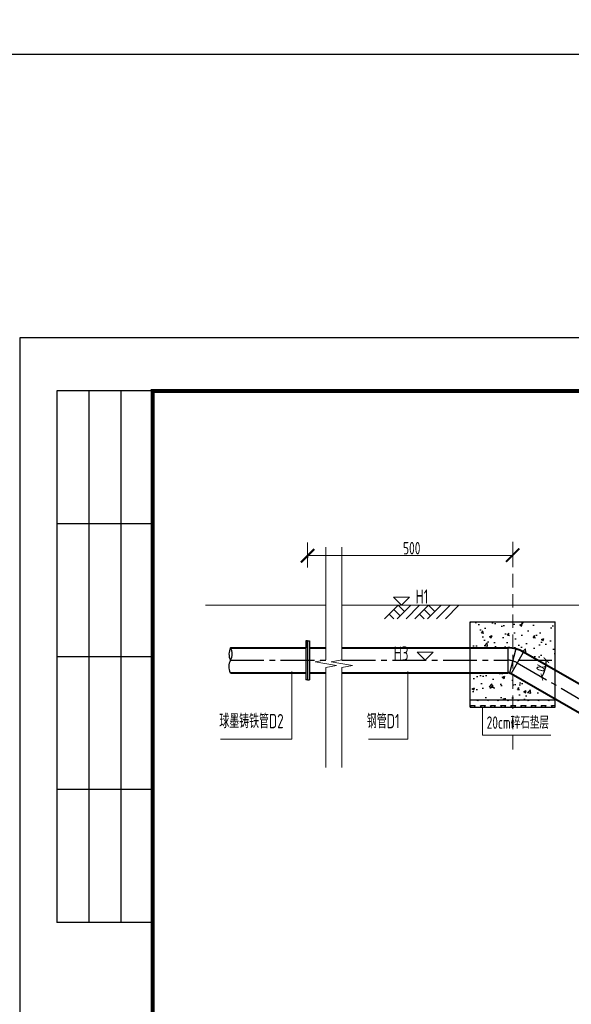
# Model space of a CAD drawing. Extents: x -493406 to 788281, y -298858 to -108123.
# Tile 5 of 7: x 451938 to 453493, y -286592 to -283813. Entities that reach past the tile are written whole.
import ezdxf
from ezdxf.enums import TextEntityAlignment as Align

# ---------------------------------------------------------------- set-up
doc = ezdxf.new("R2010")
doc.units = 0
for name, pattern in [('ACAD_ISO02W100', [15, 12, -3]), ('CENTER2', [28.575, 19.05, -3.175, 3.175, -3.175]), ('DASHED', [19.05, 12.7, -6.35])]:
    doc.linetypes.add(name, pattern=pattern)
doc.layers.add('GPSCOMMON', color=7, linetype='Continuous')
doc.layers.add('管道中心线', color=6, linetype='CENTER2')
for name, color, linetype, lineweight in [('标注', 4, 'Continuous', 13), ('河口线', 4, 'ACAD_ISO02W100', 70), ('管线', 1, 'Continuous', 25), ('管道', 1, 'Continuous', 25), ('细线', 7, 'Continuous', 20)]:
    doc.layers.add(name, color=color, linetype=linetype, lineweight=lineweight)
doc.styles.add('gpshz', font='tssdeng.shx', dxfattribs={"width": 0.7, "bigfont": 'tssdchn.shx'})
doc.styles.add('图签', font='txt', dxfattribs={"width": 0.66})
doc.dimstyles.new('副本 1bi50', dxfattribs={"dimtxt": 35, "dimasz": 15, "dimexe": 15, "dimexo": 15, "dimgap": 0.01, "dimtad": 1, "dimdec": 0, "dimlfac": 0.014286, "dimdsep": 46, "dimtxsty": 'gpshz', "dimblk": 'ARCHTICK', "dimcen": 2.5, "dimclrd": 256, "dimclre": 256, "dimclrt": 256, "dimadec": 0, "dimazin": 0, "dimtfac": 1, "dimtdec": 0, "dimtmove": 2, "dimatfit": 0, "dimfxl": 0, "dimlwd": -1, "dimlwe": -1, "dimarcsym": 0})

# ---------------------------------------------------------------- blocks, each defined once
blk = doc.blocks.new('_ArchTick')
at = {"color": 0, "linetype": 'ByBlock', "const_width": 0.15}
blk.add_lwpolyline([(-0.5, -0.5), (0.5, 0.5)], dxfattribs=at)
blk = doc.blocks.new('*D79')
at = {"layer": 'Defpoints', "color": 0}
for p in [(453340.6, -285627.9), (453736.4, -285872.9), (453801.7, -285894.1), (453828.1, -285901), (454869.7, -285901.4)]:
    blk.add_point(p, dxfattribs=at)
at = {"layer": 'GPSCOMMON'}
blk.add_line((453798.6, -285901), (453716.4, -285901), dxfattribs=at)
blk.add_arc((453813.6, -285901), 82.2, 150, 179.9821, dxfattribs=at)
at = {"layer": 'GPSCOMMON', "xscale": 15, "yscale": 15, "zscale": 15}
for p, rotation in [((453742.5, -285859.9), 59.9999999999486), ((453731.4, -285901), 269.9821296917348)]:
    blk.add_blockref('_ArchTick', p, dxfattribs=dict(at, rotation=rotation))
at = {"layer": 'GPSCOMMON', "insert": (453712, -285875.2), "char_height": 35, "attachment_point": 5, "rotation": 75.7425, "style": 'gpshz'}
blk.add_mtext('α', dxfattribs=at)
blk = doc.blocks.new('*D80')
at = {"layer": 'Defpoints', "color": 0}
for p in [(452846.4, -285620.7), (453313.6, -285620.7), (453340.6, -285627.9), (453417.3, -285653.2), (453801.7, -285894.1)]:
    blk.add_point(p, dxfattribs=at)
at = {"layer": 'GPSCOMMON'}
blk.add_line((453343.1, -285620.7), (453438.1, -285620.7), dxfattribs=at)
blk.add_arc((453328.1, -285620.7), 95, 330, 0, dxfattribs=at)
at = {"layer": 'GPSCOMMON', "xscale": 15, "yscale": 15, "zscale": 15}
for p, rotation in [((453423.1, -285620.7), 89.99999999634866), ((453410.3, -285668.2), 240.0000000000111)]:
    blk.add_blockref('_ArchTick', p, dxfattribs=dict(at, rotation=rotation))
at = {"layer": 'GPSCOMMON', "insert": (453402.9, -285640.8), "char_height": 35, "attachment_point": 5, "rotation": 75, "style": 'gpshz'}
blk.add_mtext('α', dxfattribs=at)
blk = doc.blocks.new('*U49')
at = {"color": 0}
for p, q in [((7, 287), (7, 187)), ((25, 287), (7, 287)), ((13, 287), (13, 187)), ((19, 287), (19, 187)), ((25, 262), (7, 262)), ((25, 237), (7, 237)), ((25, 212), (7, 212)), ((25, 187), (7, 187))]:
    blk.add_line(p, q, dxfattribs=at)
blk.add_lwpolyline([(0, 0), (420, 0), (420, 297), (0, 297)], close=True, dxfattribs=at)
at = {"color": 0, "const_width": 0.75}
blk.add_lwpolyline([(410, 10), (410, 287), (25, 287), (25, 10), (410, 10)], dxfattribs=at)
at = {"color": 0, "linetype": 'Continuous', "style": '图签', "flags": 8}
for tag, width, p, p2 in [('设计总负责', 0.611046, (130.25, 28.99), (141.11, 28.99)), ('工程名称', 2.988281, (283.25, 28.99), (325.75, 28.99)), ('图纸编号', 2.575163, (345.13, 28.99), (381.76, 28.99)), ('子项名称', 2.988281, (283.25, 20.99), (325.75, 20.99))]:
    blk.add_attdef(tag, text='', height=2.5, dxfattribs=dict(at, width=width)).set_placement(p, p2, align=Align.FIT)
at = {"color": 0, "linetype": 'Continuous', "ltscale": 0.055, "style": '图签', "flags": 8}
for tag, width, p, p2 in [('审定', 1.617188, (172.25, 28.99), (183.75, 28.99)), ('设计', 1.617188, (214.25, 28.99), (225.75, 28.99)), ('工程编号', 0.738284, (256.25, 28.99), (266.75, 28.99)), ('版本', 1.530605, (397.87, 28.99), (408.75, 28.99)), ('设计负责', 0.763807, (130.25, 20.99), (141.11, 20.99)), ('审核', 1.617188, (172.25, 20.99), (183.75, 20.99)), ('注册工程师', 0.646875, (214.25, 20.99), (225.75, 20.99)), ('图纸比例', 0.738284, (256.25, 20.99), (266.75, 20.99)), ('专业负责', 0.763807, (130.25, 12.65), (141.11, 12.65)), ('校核', 1.617188, (172.25, 12.65), (183.75, 12.65)), ('注册建筑师', 0.646875, (214.25, 12.65), (225.75, 12.65)), ('出图日期', 0.738284, (256.25, 12.65), (266.75, 12.65))]:
    blk.add_attdef(tag, text='', height=2.5, dxfattribs=dict(at, width=width)).set_placement(p, p2, align=Align.FIT)
at = {"color": 0, "linetype": 'Continuous', "style": '图签'}
for tag, p, width in [('设计证书', (43.26, 16.37), 1.55), ('咨询证书', (43.26, 12.88), 0.9)]:
    blk.add_attdef(tag, p, '', height=2, dxfattribs=dict(at, width=width))
at = {"color": 0, "linetype": 'Continuous', "style": '图签', "width": 0.85}
for tag, height, p in [('图纸名称_2_1', 2.2, (305.02, 15.12)), ('图纸名称_1_1', 2.5, (305.02, 13.35)), ('图纸名称_2_2', 2.2, (305.02, 11.51))]:
    blk.add_attdef(tag, text='', height=height, dxfattribs=at).set_placement(p, align=Align.CENTER)
blk = doc.blocks.new('20180504.1547294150')
at = {"layer": 'GPSCOMMON', "ltscale": 1.5}
h = blk.add_hatch(dxfattribs=at)
h.set_pattern_fill('AR-CONC', color=256, scale=0.4, style=0)
h.set_pattern_definition([(50, (-20210.14, -127578.82), (72.8738676, -6.375634), [7.62, -83.82]), (355, (-20210.14, -127578.82), (-14.097369, 76.422738), [6.096, -67.056234]), (100.451445, (-20204.07, -127579.35), (58.776499, 70.047101), [6.476004, -71.236098]), (46.1842, (-20210.14, -127558.5), (108.431616, -16.816931), [11.43, -125.73]), (96.635558, (-20201.1, -127559.9), (94.961654, 98.97045), [9.71401, -106.854243]), (351.18415, (-20210.14, -127558.5), (94.961654, 98.97045), [9.143987, -100.583893]), (21, (-20199.98, -127563.58), (60.6457565, -40.906079), [7.62, -83.82]), (326, (-20199.98, -127563.58), (24.720811, 73.675186), [6.096, -67.056]), (71.451445, (-20194.926, -127566.99), (85.366568, 32.769108), [6.476004, -71.235975]), (37.5, (-20210.14, -127578.822), (1.2354413, 33.8220155), [0, -66.2432, 0, -68.072, 0, -67.31]), (7.5, (-20210.14, -127578.822), (26.727865, 40.07223), [0, -38.8112, 0, -64.7192, 0, -25.654]), (327.5, (-20232.797, -127578.822), (54.236238, -2.2914976), [0, -25.4, 0, -79.248, 0, -105.156]), (317.5, (-20242.957, -127578.82), (59.2516726, 10.1705964), [0, -33.02, 0, -52.6288, 0, -74.676])])
h.paths.add_polyline_path([(453328.15, -285512.71), (453208.19, -285512.71), (453208.19, -285585.53), (453314.17, -285585.53, -0.0392203), (453328.15, -285586.63)])
h.paths.add_polyline_path([(453448.19, -285512.71), (453328.15, -285512.71), (453328.15, -285586.63, -0.0919574), (453358.92, -285597.52), (453448.19, -285649.06)])
h.paths.add_polyline_path([(453328.15, -285661.73), (453323.42, -285659.01, 0.1316525), (453314.17, -285656.53), (453208.19, -285656.53), (453208.19, -285732.71), (453328.15, -285732.71)])
h.paths.add_polyline_path([(453328.15, -285661.73), (453328.15, -285732.71), (453448.19, -285732.71), (453448.19, -285731.04)])
at = {"layer": 'GPSCOMMON'}
h = blk.add_hatch(dxfattribs=at)
h.set_pattern_fill('TRIANG', color=256, scale=3, style=0)
h.set_pattern_definition([(60, (-5770.372, -123199.535), (-14.2875, 24.7466759), [14.2875, -14.2875]), (120, (-5770.372, -123199.535), (-28.575, 2e-08), [14.2875, -14.2875]), (0, (-5777.516, -123187.162), (14.2875, 24.7466759), [14.2875, -14.2875])])
h.paths.add_polyline_path([(453328.15, -285732.71), (453208.19, -285732.71), (453208.19, -285752.71), (453328.15, -285752.71)])
h.paths.add_polyline_path([(453448.19, -285732.71), (453328.15, -285732.71), (453328.15, -285752.71), (453448.19, -285752.71)])
for p, q in [((453208.19, -285752.71, 2191.06), (453208.19, -285512.71, 2191.06)), ((453208.19, -285512.71, 2191.06), (453448.19, -285512.71, 2191.06)), ((453448.19, -285752.71, 2191.06), (453448.19, -285512.71, 2191.06)), ((452749.96, -285565.53, -415.89), (452744.96, -285565.53, -415.89)), ((452744.96, -285565.53, -415.89), (452744.96, -285675.88, -415.89)), ((452749.96, -285565.53, -415.89), (452749.96, -285675.88, -415.89)), ((452749.96, -285585.53, -415.89), (452749.96, -285565.53, -415.89)), ((452749.96, -285565.53, -415.89), (452754.96, -285565.53, -415.89)), ((452754.96, -285565.53, -415.89), (452754.96, -285675.88, -415.89)), ((452749.96, -285675.88, -415.89), (452744.96, -285675.88, -415.89)), ((452749.96, -285675.88, -415.89), (452754.96, -285675.88, -415.89)), ((453208.19, -285732.71, 2191.06), (453448.19, -285732.71, 2191.06)), ((453208.19, -285752.71, 2191.06), (453448.19, -285752.71, 2191.06))]:
    blk.add_line(p, q, dxfattribs=at)
blk.add_lwpolyline([(451460.3, -283910.4), (458292.3, -283910.4), (458292.3, -294926.9), (451460.3, -294926.9)], close=True, dxfattribs=at)
for centre, radius, start, end in [((452566.32, -285603.52, -423.94), 38.21, 151.90489, 206.71523), ((452501.94, -285602.75, -423.94), 35.18, 329.30766, 29.31246), ((452565.9, -285638.7, -423.94), 38.21, 151.90489, 206.71523)]:
    blk.add_arc(centre, radius, start, end, dxfattribs=at)
at = {"layer": '标注'}
for p, q in [((452749.96, -285359.48, -415.89), (452749.96, -285288.18, -415.89)), ((452749.96, -285345.58, 2199.11), (452749.96, -285288.18, 2199.11)), ((453328.15, -285357.83, -415.89), (453328.15, -285286.53, -415.89)), ((453328.15, -285343.93, 2199.11), (453328.15, -285286.53, 2199.11)), ((452801.26, -285619.34, 1767.12), (452801.26, -285301.92, 1767.12)), ((452846.36, -285619.34, 1767.12), (452846.36, -285301.92, 1767.12)), ((452749.81, -285325.33), (453328.65, -285325.33)), ((452749.96, -285325.68), (452750.66, -285324.98)), ((452750.31, -285331.3), (452750.31, -285324.83)), ((453327.8, -285325.68), (453328.5, -285324.98)), ((453328.15, -285326.25), (453328.15, -285324.83)), ((453037.4, -285442.76, -424.79), (452991.87, -285442.76, -424.79)), ((452991.87, -285442.76, -424.79), (453014.64, -285465.53, -424.79)), ((453014.64, -285465.53, -424.79), (453037.4, -285442.76, -424.79)), ((453005.06, -285465.53, -847.88), (452966.97, -285503.62, -847.88)), ((452992.6, -285477.99, -847.88), (453010.49, -285495.87, -847.88)), ((453040.84, -285465.53, -847.88), (453002.74, -285503.62, -847.88)), ((453005.06, -285465.53, -847.88), (453022.95, -285483.41, -847.88)), ((453018.76, -285465.53, -424.79), (453273.62, -285465.53, -424.79)), ((453065.75, -285465.53, -847.88), (453027.66, -285503.62, -847.88)), ((453090.67, -285465.53, -847.88), (453052.57, -285503.62, -847.88)), ((453078.21, -285477.99, -847.88), (453096.1, -285495.87, -847.88)), ((453126.44, -285465.53, -847.88), (453088.35, -285503.62, -847.88)), ((453090.67, -285465.53, -847.88), (453108.56, -285483.41, -847.88)), ((453151.36, -285465.53, -847.88), (453113.26, -285503.62, -847.88)), ((453176.28, -285465.53, -847.88), (453138.18, -285503.62, -847.88)), ((452980.14, -285490.44, -847.88), (452993.32, -285503.62, -847.88)), ((453065.75, -285490.44, -847.88), (453078.93, -285503.62, -847.88)), ((453081.2, -285620.7, -423.94), (453058.44, -285597.94, -423.94)), ((453058.44, -285597.94, -423.94), (453103.96, -285597.94, -423.94)), ((453103.96, -285597.94, -423.94), (453081.2, -285620.7, -423.94)), ((452801.26, -285619.34, 1767.12), (452771.47, -285624.89, 1767.12)), ((452831.05, -285636, 1767.12), (452771.47, -285624.89, 1767.12)), ((452846.36, -285619.34, 1767.12), (452816.57, -285624.89, 1767.12)), ((452876.15, -285636, 1767.12), (452816.57, -285624.89, 1767.12)), ((452705.76, -285843.82, 2191.06), (452705.76, -285652.12, 2191.06)), ((452831.05, -285636, 1767.12), (452801.26, -285641.55, 1767.12)), ((452801.26, -285923.15, 1767.12), (452801.26, -285641.55, 1767.12)), ((452876.15, -285636, 1767.12), (452846.36, -285641.55, 1767.12)), ((452846.36, -285923.15, 1767.12), (452846.36, -285641.55, 1767.12)), ((453032.82, -285843.82, 2191.06), (453032.82, -285652.12, 2191.06)), ((453242.89, -285832.53, 2191.06), (453242.89, -285752.71, 2191.06)), ((452504.2, -285843.82, 2191.06), (452705.76, -285843.82, 2191.06)), ((452921.42, -285843.82, 2191.06), (453032.82, -285843.82, 2191.06)), ((453435.65, -285832.53, 2191.06), (453242.89, -285832.53, 2191.06))]:
    blk.add_line(p, q, dxfattribs=at)
at = {"layer": '管线'}
for p, q in [((453314.17, -285585.53, 2191.06), (453314.17, -285656.53, 2191.06)), ((453337.34, -285588.58, 2191.06), (453318.96, -285657.16, 2191.06)), ((453323.42, -285659.01, 2191.06), (453358.92, -285597.52, 2191.06))]:
    blk.add_line(p, q, dxfattribs=at)
at = {"layer": '管道', "lineweight": 40}
for p, q in [((452532.61, -285585.53, -423.94), (452744.96, -285585.53, -423.94)), ((452754.96, -285585.53, -423.94), (452801.26, -285585.53, -423.94)), ((452846.36, -285585.53, 2191.06), (453314.17, -285585.53, 2191.06)), ((453818.72, -285862.98, 2191.06), (453358.92, -285597.52, 2191.06)), ((452532.61, -285656.53, -423.94), (452744.96, -285656.53, -423.94)), ((452754.96, -285656.53, -423.94), (452801.26, -285656.53, -423.94)), ((452845.46, -285656.53, 2191.06), (453314.17, -285656.53, 2191.06)), ((453783.34, -285924.54, 2191.06), (453323.42, -285659.01, 2191.06))]:
    blk.add_line(p, q, dxfattribs=at)
for radius in [89.5, 18.5]:
    blk.add_arc((453314.17, -285675.03, 2191.06), radius, 60, 90, dxfattribs=at)
at = {"layer": '管道中心线', "ltscale": 5}
for p, q in [((452531.05, -285620.7, -423.94), (452801.26, -285620.7, -423.94)), ((452846.36, -285620.7, -423.94), (453313.61, -285620.7, -423.94)), ((453340.61, -285627.94, 2030.07), (453801.65, -285894.12, 2030.07))]:
    blk.add_line(p, q, dxfattribs=at)
blk.add_arc((453313.61, -285674.7, 2191.06), 54, 60, 90, dxfattribs=at)
at = {"layer": '细线', "linetype": 'DASHED', "ltscale": 3}
blk.add_line((453328.15, -285872.39, 2191.06), (453328.15, -285373.35, 2191.06), dxfattribs=at)
at = {"layer": '细线'}
for p, q in [((452801.26, -285465.53, -349.31), (452461.96, -285465.53, -249.23)), ((453568.14, -285465.53, -847.88), (452846.36, -285465.53, -355.44))]:
    blk.add_line(p, q, dxfattribs=at)
at = {"layer": 'GPSCOMMON', "xscale": 15, "yscale": 15}
blk.add_blockref('*U49', (451938.3, -289165.8), dxfattribs=at)
at = {"layer": '标注', "xscale": 37.5, "yscale": 37.5, "zscale": 37.5}
for p in [(452749.96, -285325.68, -415.89), (453328.15, -285324.03, -415.89)]:
    blk.add_blockref('_ArchTick', p, dxfattribs=at)
at = {"layer": '标注', "xscale": 37.5, "yscale": 37.5, "zscale": 37.5, "rotation": 180}
for p in [(452749.96, -285325.68, 2199.11), (453328.15, -285324.03, 2199.11)]:
    blk.add_blockref('_ArchTick', p, dxfattribs=at)
at = {"layer": '标注', "style": 'gpshz', "width": 0.7}
blk.add_text('20cm碎石垫层', height=35, dxfattribs=at).set_placement((453430.23, -285824.58, -2802.41), align=Align.BOTTOM_RIGHT)
at = {"layer": '标注', "insert": (453043.44, -285304.53), "char_height": 35, "attachment_point": 5, "style": 'gpshz'}
blk.add_mtext('500', dxfattribs=at)
at = {"layer": '河口线', "linetype": 'Continuous', "lineweight": 0, "style": 'gpshz', "width": 0.7}
for s, p in [('H1', (453054.04, -285461.03, -2615.85)), ('H3', (452992.38, -285621.61, -2615))]:
    blk.add_text(s, height=40, dxfattribs=at).set_placement(p)
for s, p in [('球墨铸铁管D2', (452682.28, -285824.45, -3226.35)), ('钢管D1', (453009.34, -285824.45, -3226.35))]:
    blk.add_text(s, height=40, dxfattribs=at).set_placement(p, align=Align.BOTTOM_RIGHT)
at = {"layer": 'GPSCOMMON'}
dim = blk.add_angular_dim_2l(base=(453417.34, -285653.19), line1=((453340.61, -285627.94, 2030.07), (453801.65, -285894.12, 2030.07)), line2=((452846.36, -285620.7, -423.94), (453313.61, -285620.7, -423.94)), text='α', dimstyle='副本 1bi50', override={"dimtxsty": 'gpshz'}, dxfattribs=at)
dim.commit()
dim.dimension.update_dxf_attribs({"geometry": '*D80', "text_midpoint": (453402.92, -285640.76)})
dim = blk.add_angular_dim_2l(base=(453736.4, -285872.91), line1=((454869.73, -285901.35, -423.94), (453828.09, -285901.03, -423.94)), line2=((453340.61, -285627.94, 2030.07), (453801.65, -285894.12, 2030.07)), text='α', dimstyle='副本 1bi50', override={"dimtxsty": 'gpshz'}, dxfattribs=at)
dim.commit()
dim.dimension.update_dxf_attribs({"geometry": '*D79', "text_midpoint": (453712.03, -285875.21), "dimtype": 162})

msp = doc.modelspace()

# ---------------------------------------------------------------- linework, layer by layer
at = {"layer": 'GPSCOMMON'}
msp.add_circle((451938.3, -288998.5), 9349.6, dxfattribs=at)

# ---------------------------------------------------------------- block references
msp.add_blockref('20180504.1547294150', (0, 0), dxfattribs=at)

doc.saveas('drawing.dxf')
